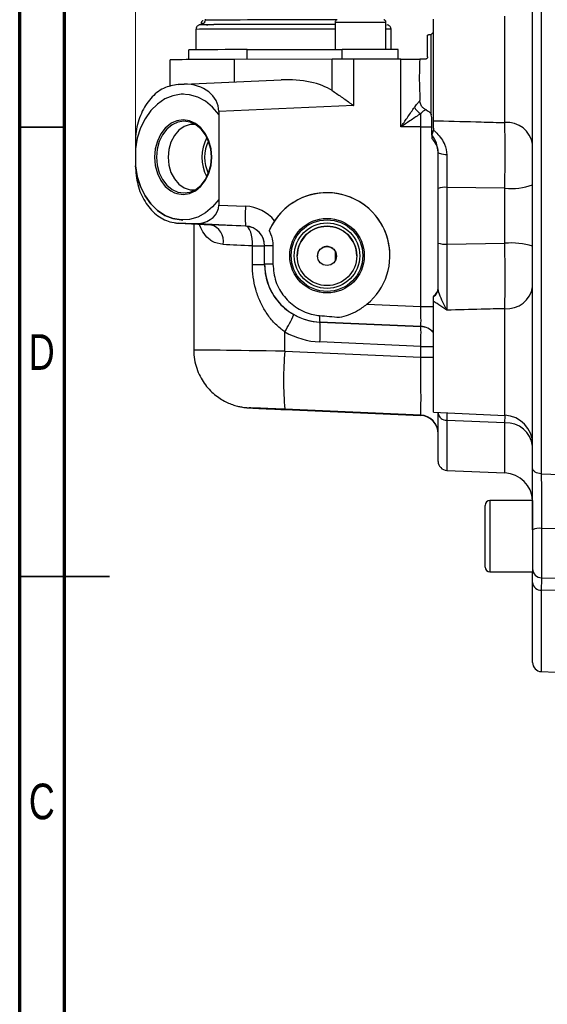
# Model space of a CAD drawing. Header units: inches. Extents: x 0.6 to 16.3, y 0.2 to 11.5.
# Tile 2 of 18: x 0.6 to 2.9, y 4 to 8.3. Entities that reach past the tile are written whole.
import ezdxf

# ---------------------------------------------------------------- set-up
doc = ezdxf.new("R2010")
doc.units = ezdxf.units.IN
doc.header["$MEASUREMENT"] = 0
doc.styles.add('SLDTEXTSTYLE0', font='TXT', dxfattribs={"width": 0.75})
doc.dimstyles.new('SLDDIMSTYLE1', dxfattribs={"dimtxt": 0.137795, "dimasz": 0.14, "dimexe": 0, "dimexo": 0.0625, "dimgap": 0.034449, "dimtad": 0, "dimdec": 1, "dimlfac": 1.5, "dimrnd": 1e-09, "dimzin": 12, "dimdsep": 46, "dimtxsty": 'SLDTEXTSTYLE0', "dimblk1": 'CLOSED', "dimblk2": 'CLOSED', "dimsah": 1, "dimcen": 0.09, "dimadec": 0, "dimazin": 3, "dimtfac": 1, "dimtdec": 1, "dimtofl": 0, "dimtmove": 0, "dimatfit": 3, "dimldrblk": 'CLOSED', "dimfxl": 0, "dimfrac": 2, "dimtolj": 1, "dimtzin": 12, "dimarcsym": 0})

# ---------------------------------------------------------------- blocks, each defined once
blk = doc.blocks.new('_Closed')
at = {"color": 0, "linetype": 'ByBlock', "lineweight": -2}
for p, q in [((-1, 0.166667), (0, 0)), ((-1, 0.166667), (-1, -0.166667)), ((0, 0), (-1, -0.166667)), ((0, 0), (-1, 0))]:
    blk.add_line(p, q, dxfattribs=at)
blk = doc.blocks.new('_D_9')
at = {"color": 7, "linetype": 'Continuous', "lineweight": 0}
for p, q in [((2.4541, 10.5411), (2.4121, 10.5411)), ((2.4121, 10.5411), (2.4121, 10.3223)), ((2.7595, 10.5411), (2.8015, 10.5411)), ((2.8015, 10.5411), (2.8015, 10.3223)), ((1.0969, 7.76), (1.0969, 10.382)), ((4.5522, 10.3629), (4.5522, 10.382)), ((1.0969, 10.3426), (2.2912, 10.3426)), ((2.4121, 10.3223), (2.4541, 10.3223)), ((2.8015, 10.3223), (2.7595, 10.3223)), ((4.5522, 10.3426), (2.9223, 10.3426))]:
    blk.add_line(p, q, dxfattribs=at)
at = {"color": 7, "linetype": 'Continuous', "lineweight": 18, "xscale": 0.14, "yscale": 0.14, "rotation": 180.0000000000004}
blk.add_blockref('_Closed', (1.0969, 10.3426), dxfattribs=at)
at = {"color": 7, "linetype": 'Continuous', "lineweight": 18, "xscale": 0.14, "yscale": 0.14}
blk.add_blockref('_Closed', (4.5522, 10.3426), dxfattribs=at)
at = {"color": 7, "linetype": 'Continuous', "lineweight": 18, "char_height": 0.1378, "attachment_point": 1, "style": 'SLDTEXTSTYLE0'}
for s, insert in [('132', (2.4541, 10.5)), ('5.2', (2.4795, 10.2938))]:
    blk.add_mtext(s, dxfattribs=dict(at, insert=insert))

msp = doc.modelspace()

# ---------------------------------------------------------------- linework, layer by layer
at = {"color": 7, "linetype": 'Continuous', "lineweight": 70}
for p, q in [((0.5906, 0.1969), (0.5906, 11.4961)), ((0.7874, 0.3937), (0.7874, 11.2992))]:
    msp.add_line(p, q, dxfattribs=at)
at = {"color": 7, "linetype": 'Continuous', "lineweight": 25}
for p, q in [((2.8741, 8.561), (2.8741, 6.2974)), ((2.8359, 6.32), (2.8359, 8.5382)), ((1.402, 8.2877), (1.402, 8.2833)), ((2.4025, 7.8434), (2.4025, 8.2875)), ((1.362, 8.2433), (1.362, 8.1538)), ((1.3843, 8.2695), (1.3843, 8.2635)), ((1.971, 8.273), (1.971, 8.1554)), ((2.1941, 8.1554), (2.1941, 8.273)), ((2.2164, 8.1553), (2.2164, 8.2433)), ((2.3759, 8.1228), (2.3759, 8.2183)), ((2.3903, 8.2197), (2.3807, 8.219)), ((2.3925, 8.2216), (2.3903, 8.2197)), ((2.3925, 7.8696), (2.3925, 8.2216)), ((1.3309, 8.1108), (1.3309, 8.1532)), ((1.586, 8.1547), (2.0024, 8.1555)), ((1.586, 8.1116), (1.586, 8.1547)), ((2.2475, 8.1125), (2.2475, 8.1549)), ((1.2492, 7.9926), (1.2492, 8.1098)), ((1.9584, 8.1123), (1.5303, 8.1115)), ((1.9584, 7.9755), (1.9584, 8.1123)), ((2.2597, 8.1125), (2.0527, 8.1124)), ((2.0527, 7.9098), (2.0527, 8.1124)), ((2.2597, 7.8161), (2.2597, 8.1125)), ((2.3659, 8.1127), (2.3421, 8.1127)), ((1.3106, 8.0034), (1.7356, 8.022)), ((1.287, 8.0023), (1.2744, 8.0008)), ((1.31, 8.0033), (1.2843, 8.0021)), ((1.2873, 8.0023), (1.3106, 8.0034)), ((1.3073, 7.9594), (1.3073, 7.9594)), ((2.0527, 7.9098), (1.4619, 7.884)), ((2.3426, 7.9303), (2.3425, 7.9314)), ((1.4619, 7.884), (1.4619, 7.8702)), ((1.4619, 7.8702), (1.4619, 7.4984)), ((1.4619, 7.8702), (1.4619, 7.8702)), ((2.3952, 7.8575), (2.3925, 7.8696)), ((2.3952, 7.7809), (2.3952, 7.8575)), ((2.3425, 7.8161), (2.2597, 7.8161)), ((2.346, 7.8161), (2.3425, 7.8161)), ((2.346, 7.0292), (2.346, 7.8161)), ((2.4025, 7.8105), (2.402, 7.8032)), ((2.4025, 7.8105), (2.4025, 7.8434)), ((2.3952, 7.7809), (2.3952, 7.7654)), ((1.0969, 7.7485), (1.0969, 7.7206)), ((1.0969, 7.7206), (1.0969, 7.6472)), ((1.0969, 7.7206), (1.0969, 7.7206)), ((2.4225, 7.7065), (2.4191, 7.7233)), ((1.0969, 7.6472), (1.0969, 7.6458)), ((1.0969, 7.6458), (1.0969, 7.6458)), ((2.7147, 7.5481), (2.4608, 7.5513)), ((2.4608, 7.5513), (2.4608, 7.3031)), ((2.7147, 7.3064), (2.7147, 7.5481)), ((2.4225, 7.3075), (2.4225, 7.5467)), ((1.4619, 7.4984), (1.4619, 7.4741)), ((1.4619, 7.4984), (1.4619, 7.4984)), ((1.4619, 7.4741), (1.5797, 7.469)), ((1.2843, 7.3948), (1.3474, 7.3923)), ((1.3504, 7.392), (1.2873, 7.3946)), ((1.2873, 7.3946), (1.4261, 7.3879)), ((1.3049, 7.4083), (1.3049, 7.4083)), ((1.3474, 7.3923), (1.3737, 7.3926)), ((1.3525, 7.3914), (1.3525, 6.8389)), ((1.5797, 7.382), (1.3744, 7.391)), ((1.5797, 7.3815), (1.5797, 7.382)), ((1.6092, 7.2138), (1.6092, 7.2947)), ((1.6625, 7.2146), (1.6625, 7.2955)), ((1.6992, 7.2958), (1.6992, 7.2148)), ((2.4608, 7.3031), (2.7147, 7.3064)), ((1.8942, 7.2508), (1.8942, 7.2506)), ((1.9728, 7.2314), (1.9728, 7.2697)), ((1.6625, 7.214), (1.6625, 7.2146)), ((2.1108, 7.0395), (2.346, 7.0292)), ((2.4025, 6.5666), (2.4025, 7.0521)), ((2.346, 6.9423), (1.9048, 6.9615)), ((1.9048, 6.9615), (1.9048, 6.9611)), ((1.9048, 6.9611), (2.346, 6.9419)), ((1.751, 6.8336), (1.751, 6.9186)), ((2.346, 6.9419), (2.346, 6.9423)), ((2.346, 6.855), (1.9048, 6.8742)), ((1.751, 6.8336), (2.346, 6.8078)), ((2.346, 6.8078), (2.346, 6.855)), ((2.346, 6.5537), (1.751, 6.5796)), ((1.751, 6.5784), (2.346, 6.5524)), ((2.4025, 6.5666), (2.7147, 6.5529)), ((2.4225, 6.3514), (2.4225, 6.5631)), ((2.346, 6.5524), (2.346, 6.5537)), ((2.7147, 6.5195), (2.4608, 6.531)), ((2.8359, 6.4579), (2.8359, 6.4579)), ((2.8359, 6.4516), (2.8359, 6.4516)), ((2.4608, 6.3115), (2.7147, 6.3004)), ((2.8741, 6.2974), (3.0425, 6.2907)), ((2.8359, 6.1799), (2.6492, 6.1799)), ((2.8359, 6.1799), (2.8359, 5.8672)), ((2.6279, 5.8886), (2.6279, 6.1586)), ((3.0425, 6.0553), (2.8752, 6.0575)), ((2.6492, 5.8672), (2.8359, 5.8672)), ((2.8752, 5.8414), (3.0425, 5.8384)), ((2.8359, 5.4705), (2.8359, 5.8201)), ((3.0425, 5.783), (2.8741, 5.7873)), ((2.8741, 5.4305), (3.0425, 5.4232))]:
    msp.add_line(p, q, dxfattribs=at)
at = {"color": 8, "linetype": 'Continuous', "lineweight": 25}
for p, q in [((2.7147, 7.8352), (2.7147, 8.3011)), ((2.0024, 8.1124), (2.0024, 8.1555)), ((1.5303, 8.013), (1.5303, 8.1115)), ((2.7147, 6.5529), (2.7147, 7.0201)), ((2.4608, 6.531), (2.4608, 6.3115)), ((2.7147, 6.5195), (2.7152, 6.5525)), ((2.7147, 6.3004), (2.7147, 6.5195)), ((2.6492, 6.1799), (2.6492, 5.8672)), ((2.8752, 6.0575), (2.8752, 5.8414)), ((2.8741, 5.7873), (2.8741, 5.4305))]:
    msp.add_line(p, q, dxfattribs=at)
at = {"color": 7, "linetype": 'Continuous', "lineweight": 35}
for p, q in [((0.7874, 7.815), (0.5906, 7.815)), ((0.5906, 5.8465), (0.9843, 5.8465)), ((0.7874, 5.8465), (0.5906, 5.8465))]:
    msp.add_line(p, q, dxfattribs=at)
at = {"color": 7, "linetype": 'Continuous', "lineweight": 25, "flags": 128}
for points in [[(1.4401, 8.2641), (1.4144, 8.2639), (1.3959, 8.2637), (1.3949, 8.2637)], [(1.408, 8.2638), (1.4143, 8.2639), (1.4401, 8.2641)], [(2.1943, 8.2635), (2.1949, 8.2634), (2.1964, 8.2633)], [(1.3073, 7.9594), (1.2975, 7.9592), (1.2611, 7.953), (1.226, 7.9386), (1.1933, 7.9165), (1.1641, 7.8874), (1.1392, 7.8521), (1.1193, 7.8117), (1.1051, 7.7674), (1.0969, 7.7206)], [(1.4619, 7.8702), (1.4349, 7.9026), (1.4039, 7.9283), (1.37, 7.9467), (1.3342, 7.9571), (1.2975, 7.9592), (1.2611, 7.953), (1.226, 7.9386), (1.1933, 7.9165), (1.1641, 7.8874), (1.1392, 7.8521), (1.1193, 7.8117), (1.1051, 7.7674), (1.0969, 7.7206)], [(1.2536, 7.832), (1.2518, 7.8309), (1.2281, 7.8113), (1.2082, 7.7854), (1.1933, 7.7544), (1.1841, 7.7198), (1.1809, 7.6835), (1.1841, 7.6471), (1.1933, 7.6126), (1.2082, 7.5817), (1.2281, 7.5559), (1.2518, 7.5365), (1.2685, 7.5279)], [(1.4297, 7.6842), (1.4266, 7.7191), (1.4178, 7.7522), (1.4034, 7.7819), (1.3844, 7.8067), (1.3616, 7.8253), (1.3362, 7.8368), (1.3095, 7.8407), (1.2827, 7.8367), (1.2574, 7.825), (1.2346, 7.8062), (1.2155, 7.7813), (1.2012, 7.7516), (1.1923, 7.7184), (1.1893, 7.6835), (1.1923, 7.6486), (1.2012, 7.6154), (1.2155, 7.5857), (1.2346, 7.561), (1.2574, 7.5423), (1.2827, 7.5308), (1.3095, 7.527), (1.3362, 7.531), (1.3616, 7.5427), (1.3844, 7.5614), (1.4034, 7.5863), (1.4178, 7.6161), (1.4266, 7.6493), (1.4297, 7.6842)], [(1.3595, 7.8266), (1.3367, 7.8261), (1.311, 7.8177), (1.2875, 7.8015), (1.2677, 7.7786), (1.2526, 7.75), (1.2432, 7.7177), (1.24, 7.6833), (1.2432, 7.649), (1.2526, 7.6167), (1.2677, 7.5883), (1.2875, 7.5654), (1.311, 7.5494), (1.3367, 7.5412), (1.3582, 7.5406)], [(2.4606, 7.6939), (2.453, 7.6943), (2.4459, 7.6951), (2.4393, 7.6963), (2.4336, 7.6978), (2.4289, 7.6997), (2.4254, 7.7018), (2.4233, 7.7041), (2.4225, 7.7065)], [(1.4619, 7.4984), (1.4349, 7.4659), (1.4039, 7.44), (1.37, 7.4214), (1.3342, 7.4108), (1.2975, 7.4085), (1.2611, 7.4145), (1.226, 7.4286), (1.1933, 7.4505), (1.1641, 7.4795), (1.1392, 7.5146), (1.1193, 7.5549), (1.1051, 7.599), (1.0969, 7.6458)], [(1.0969, 7.6458), (1.1051, 7.599), (1.1193, 7.5549), (1.1392, 7.5146), (1.1641, 7.4795), (1.1934, 7.4505), (1.226, 7.4286), (1.2611, 7.4145), (1.2975, 7.4085), (1.3049, 7.4083)], [(1.6092, 7.2947), (1.6092, 7.3114), (1.6079, 7.3275), (1.6054, 7.3424), (1.6019, 7.3555), (1.5973, 7.3663), (1.592, 7.3744), (1.586, 7.3796), (1.5797, 7.3815)], [(2.8741, 6.2974), (2.8666, 6.298), (2.8594, 6.2994), (2.8527, 6.3015), (2.847, 6.3043), (2.8423, 6.3077), (2.8388, 6.3115), (2.8366, 6.3157), (2.8359, 6.32)]]:
    msp.add_lwpolyline(points, dxfattribs=at)
at = {"color": 8, "linetype": 'Continuous', "lineweight": 25, "flags": 128}
for points in [[(1.4313, 7.6842), (1.4281, 7.7206), (1.4189, 7.7551), (1.4039, 7.786), (1.3841, 7.8118), (1.3604, 7.8312), (1.3339, 7.8432), (1.3061, 7.8472), (1.2782, 7.8431), (1.2536, 7.832)], [(1.2685, 7.5279), (1.2782, 7.5245), (1.3061, 7.5205), (1.3339, 7.5246), (1.3604, 7.5368), (1.3841, 7.5564), (1.4039, 7.5823), (1.4189, 7.6133), (1.4281, 7.6479), (1.4313, 7.6842)]]:
    msp.add_lwpolyline(points, dxfattribs=at)
at = {"color": 7, "linetype": 'Continuous', "lineweight": 25}
for centre, radius in [((1.9359, 7.2523), 0.1634), ((1.9359, 7.2523), 0.1569), ((1.9359, 7.2521), 0.1435), ((1.9359, 7.2512), 0.1302), ((1.9359, 7.2508), 0.0417)]:
    msp.add_circle(centre, radius, dxfattribs=at)
at = {"color": 8, "linetype": 'Continuous', "lineweight": 25}
for centre, radius, start, end in [((1.4491, 6.8171), 1.467, 89.6822, 91.8393), ((1.796, -71.6107), 79.8955, 89.868176, 90.242911), ((1.4151, 6.5345), 1.7096, 89.7392, 91.7818), ((1.3947, 7.9797), 0.29, 89.7362, 92.0534), ((1.7901, -75.0046), 83.2496, 89.875507, 90.252721), ((2.0825, -3.6655), 11.939, 89.46467, 90.53533), ((2.1971, 7.8786), 0.3653, 86.9604, 90.4682), ((2.3493, 21.2142), 14.185, 269.9866, 270.21486), ((2.3425, 6.8624), 0.08, 41.4099, 87.5001), ((2.3425, 6.862), 0.08, 41.4099, 87.5001), ((2.3493, 21.04), 14.185, 269.9866, 270.21486), ((2.3493, 20.9928), 14.185, 269.9866, 270.21486)]:
    msp.add_arc(centre, radius, start, end, dxfattribs=at)
at = {"color": 7, "linetype": 'Continuous', "lineweight": 25}
for centre, radius, start, end in [((1.7912, -71.6169), 79.8817, 89.871054, 90.251824), ((1.5397, -5.569), 13.7237, 89.80677, 90.87196), ((2.0835, -10.629), 18.7847, 89.49969, 90.24726), ((1.4799, -6.8125), 14.9241, 89.80681, 90.88585), ((2.0592, -46.6792), 54.7917, 90.0069, 90.10548), ((2.2766, 15.1143), 7.0019, 269.86108, 270.53546), ((1.2887, 7.9665), 0.0358, 92.2503, 97.1066), ((2.376, 7.9303), 0.0638, 206.0841, 241.9421), ((2.7244, 7.7229), 0.1128, 8.834, 94.9429), ((1.5681, 7.6827), 0.1801, 151.1933, 208.3044), ((2.3425, 7.7051), 0.08, 0, 48.8774), ((1.5629, 7.6827), 0.1627, 153.8159, 205.6818), ((2.4516, 7.4661), 0.0857, 83.8747, 109.8568), ((2.7437, 7.8268), 0.2802, 264.0623, 289.1979), ((1.9359, 7.2523), 0.2756, 0.0004, 156.8177), ((2.0819, 7.4255), 0.5041, 175.0555, 184.9445), ((1.289, 7.4304), 0.0359, 262.3957, 267.2464), ((1.3521, 7.4278), 0.0359, 262.3957, 267.2464), ((1.376, 7.3926), 0.00227, 178.1783, 224.3853), ((1.4066, 7.3139), 0.0765, 350.3341, 75.2734), ((1.5759, 7.295), 0.0867, 0.0002, 87.5002), ((1.9359, 7.251), 0.1302, 0.0003, 179.9997), ((1.6193, 10.2942), 2.9995, 269.8061, 270.8258), ((1.6933, 5.5488), 1.747, 89.8048, 91.0085), ((2.4516, 7.3937), 0.091, 251.352, 275.7799), ((2.7438, 7.0096), 0.2983, 72.0168, 95.5876), ((1.6193, 10.2133), 2.9995, 269.8061, 270.8258), ((1.6933, 5.4679), 1.747, 89.8048, 91.0085), ((2.7242, 7.1327), 0.113, 265.1952, 351.3856), ((2.3825, 7.1107), 0.04, 300, 0), ((2.3831, 7.1075), 0.0395, 299.5599, 359.8757), ((1.2935, 7.2039), 0.5392, 328.0557, 337.1119), ((2.0082, 6.9814), 0.1053, 175.3465, 190.9094), ((1.4026, 6.9177), 0.5041, 355.0555, 4.9445), ((3.2192, 6.7066), 1.4736, 175.0555, 184.9445), ((2.4586, 6.5673), 0.0363, 186.6055, 273.4482), ((2.3425, 6.4738), 0.08, 0.0002, 87.5002), ((2.3425, 6.4724), 0.08, 0.0002, 87.5002), ((2.7092, 6.4264), 0.1267, 0, 87.5), ((2.7215, 6.4046), 0.1151, 6.5079, 93.3778), ((2.4625, 6.3514), 0.04, 180, 267.5), ((2.7092, 6.1739), 0.1267, 2.7317, 87.5), ((2.6492, 6.1586), 0.0213, 90, 180), ((2.8657, 5.9894), 0.0688, 82.0883, 115.7102), ((2.6492, 5.8886), 0.0213, 180, 270), ((2.8759, 5.8814), 0.04, 180, 269), ((2.8723, 5.8239), 0.0366, 185.8661, 272.9037), ((2.8759, 5.4705), 0.04, 180, 267.5)]:
    msp.add_arc(centre, radius, start, end, dxfattribs=at)
for centre, major_axis, ratio, start_param, end_param in [((1.7351, 7.8952), (0.2675, 0.016), 0.472393, 0.555776, 1.540624), ((1.3025, 7.8763), (0.1586, 0.0206), 0.790473, 6.180783, 7.704609), ((1.9359, 7.2524), (0.1989, 0.1907), 0.999839, 4.635582, 8.072642), ((1.3529, 7.4787), (0.1086, -0.0123), 0.791645, 4.994613, 6.37292), ((1.5721, 7.2958), (0.1251, 0.12), 0.999839, 6.201907, 7.04604), ((1.3761, 7.3908), (0.04, -0.0017), 0.003671, 1.61459, 2.269088), ((1.773, 7.3714), (0.5033, -0.022), 0.003671, 1.965196, 2.331435), ((1.5759, 7.2955), (0.0619, 0.0606), 0.999679, 5.508397, 7.03556), ((1.7692, 7.2848), (0.4167, -0.022), 0.003668, 1.965229, 2.331468), ((1.9159, 7.2146), (0.1848, 0.1733), 0.999894, 2.388192, 3.915355), ((1.9159, 7.2142), (0.1819, 0.1763), 0.999784, 3.423809, 3.8991), ((3.3711, 6.9845), (1.9869, -0.0867), 0.043578, 3.88308, 3.946213), ((2.3425, 7.0292), (-0.0035, 0.0869), 0.040092, 3.141912, 4.710805), ((1.9197, 7.2139), (0.2454, 0.2353), 0.999839, 3.429157, 3.904448), ((2.3425, 6.8553), (0.0035, 0.0866), 0.040373, 4.710478, 6.279372), ((2.3425, 6.8075), (-0.0035, 0.2537), 0.013767, 3.144483, 4.713377), ((1.7582, 6.5787), (0.1633, -0.0071), 0.003671, 1.61459, 2.576624)]:
    msp.add_ellipse(centre, major_axis=major_axis, ratio=ratio, start_param=start_param, end_param=end_param, dxfattribs=at)
at = {"color": 8, "linetype": 'Continuous', "lineweight": 25}
for centre, major_axis, ratio, start_param, end_param in [((1.7692, 6.8318), (0.4167, -0.0071), 0.003677, 1.614492, 3.141641), ((1.7582, 6.5787), (0.1633, -0.0071), 0.003671, 2.576624, 4.668916)]:
    msp.add_ellipse(centre, major_axis=major_axis, ratio=ratio, start_param=start_param, end_param=end_param, dxfattribs=at)
at = {"color": 7, "linetype": 'Continuous', "lineweight": 25}
for points, knots in [([(1.3936, 8.282), (1.3936, 8.282), (1.3926, 8.2818), (1.3902, 8.2806), (1.3871, 8.278), (1.3848, 8.2741), (1.3845, 8.2711), (1.3844, 8.2696)], [0, 0, 0, 0, 0.002882, 0.199211, 0.464814, 0.73129, 1, 1, 1, 1]), ([(1.4019, 8.283), (1.402, 8.2828), (1.4023, 8.2801), (1.4007, 8.2755), (1.3977, 8.2704), (1.3941, 8.2671), (1.3907, 8.2652), (1.388, 8.2642), (1.3863, 8.2638), (1.3852, 8.2636), (1.3846, 8.2635), (1.3845, 8.2635), (1.3845, 8.2635)], [0, 0, 0, 0, 0.02352, 0.228146, 0.390148, 0.526309, 0.640792, 0.729881, 0.797091, 0.868277, 0.977477, 1, 1, 1, 1]), ([(1.9784, 8.2848), (1.9781, 8.2847), (1.9765, 8.284), (1.9739, 8.2817), (1.9717, 8.2778), (1.9707, 8.2745), (1.971, 8.2729), (1.971, 8.2728)], [0, 0, 0, 0, 0.060079, 0.356276, 0.663369, 0.981215, 1, 1, 1, 1]), ([(2.1939, 8.273), (2.194, 8.2735), (2.1942, 8.2754), (2.193, 8.2786), (2.191, 8.2818), (2.1886, 8.2838), (2.1866, 8.285), (2.1854, 8.2853), (2.1851, 8.2855)], [0, 0, 0, 0, 0.080686, 0.360239, 0.583313, 0.771085, 0.928788, 1, 1, 1, 1]), ([(1.4083, 8.2638), (1.4072, 8.2638), (1.3988, 8.2638), (1.3895, 8.2636), (1.3834, 8.2635), (1.3808, 8.2633), (1.3794, 8.2632), (1.3768, 8.2627), (1.3737, 8.2617), (1.3697, 8.2594), (1.3655, 8.2552), (1.3625, 8.2496), (1.3623, 8.2453), (1.3622, 8.2433)], [0, 0, 0, 0, 0.0488028, 0.3672685, 0.6876673, 0.7723235, 0.8213541, 0.8405638, 0.8595524, 0.8898705, 0.924391, 0.9649226, 1, 1, 1, 1]), ([(2.2161, 8.2434), (2.2162, 8.2448), (2.2163, 8.2483), (2.214, 8.2534), (2.2107, 8.2577), (2.207, 8.2604), (2.2039, 8.262), (2.2018, 8.2626), (2.2011, 8.2628), (2.2009, 8.2628)], [0, 0, 0, 0, 0.143563, 0.374751, 0.563083, 0.722907, 0.855348, 0.955305, 1, 1, 1, 1]), ([(2.3759, 8.2183), (2.376, 8.2183), (2.3776, 8.2187), (2.3792, 8.2189), (2.3807, 8.219)], [0, 0, 0, 0, 0.087152, 1, 1, 1, 1]), ([(2.3925, 8.2216), (2.394, 8.2229), (2.3979, 8.2265), (2.4014, 8.2305), (2.4022, 8.2315), (2.4025, 8.2319)], [0, 0, 0, 0, 0.253985, 0.683754, 1, 1, 1, 1]), ([(2.3421, 8.1127), (2.3413, 8.0927), (2.3399, 8.0582), (2.34, 8.0073), (2.3419, 7.9665), (2.3423, 7.9418), (2.3425, 7.9314)], [0, 0, 0, 0, 0.331741, 0.572433, 0.820255, 1, 1, 1, 1]), ([(2.3759, 8.1228), (2.3758, 8.1216), (2.3755, 8.1192), (2.3736, 8.1161), (2.3709, 8.1139), (2.3682, 8.1129), (2.3664, 8.1128), (2.3659, 8.1127)], [0, 0, 0, 0, 0.229504, 0.45928, 0.681342, 0.892477, 1, 1, 1, 1]), ([(1.2843, 8.0021), (1.2626, 7.9983), (1.2192, 7.9906), (1.1623, 7.9443), (1.1201, 7.8781), (1.0995, 7.8086), (1.0976, 7.7644), (1.0969, 7.7485)], [0, 0, 0, 0, 0.219274, 0.438552, 0.657868, 0.877238, 1, 1, 1, 1]), ([(1.3106, 8.0034), (1.3106, 8.0034), (1.3104, 8.0034), (1.3102, 8.0033), (1.31, 8.0033)], [0, 0, 0, 0, 0.086796, 1, 1, 1, 1]), ([(1.9584, 7.9755), (1.9715, 7.9665), (1.9982, 7.9483), (2.0302, 7.9257), (2.0484, 7.9128), (2.0525, 7.9099), (2.0527, 7.9098)], [0, 0, 0, 0, 0.4306622, 0.8733008, 0.9958706, 1, 1, 1, 1]), ([(2.2597, 7.8161), (2.2597, 7.8162), (2.2687, 7.8293), (2.2877, 7.857), (2.3075, 7.8858), (2.3175, 7.9005), (2.3187, 7.9022)], [0, 0, 0, 0, 0.003354, 0.437146, 0.931396, 1, 1, 1, 1]), ([(2.3187, 7.9022), (2.3206, 7.9049), (2.3267, 7.9135), (2.336, 7.9245), (2.3418, 7.9308), (2.3424, 7.9313), (2.3425, 7.9314)], [0, 0, 0, 0, 0.159208, 0.513833, 0.84424, 1, 1, 1, 1]), ([(2.3692, 7.8907), (2.3648, 7.8933), (2.3561, 7.8985), (2.3468, 7.9113), (2.343, 7.9224), (2.3426, 7.9293), (2.3426, 7.9303)], [0, 0, 0, 0, 0.294475, 0.58657, 0.940004, 1, 1, 1, 1]), ([(2.3692, 7.8937), (2.369, 7.8936), (2.3686, 7.8933), (2.3631, 7.8892), (2.3541, 7.8819), (2.3479, 7.8758), (2.346, 7.874)], [0, 0, 0, 0, 0.170561, 0.510637, 0.854237, 1, 1, 1, 1]), ([(2.346, 7.874), (2.3442, 7.8728), (2.3295, 7.8631), (2.3006, 7.8438), (2.2728, 7.8251), (2.2598, 7.8162), (2.2597, 7.8161)], [0, 0, 0, 0, 0.068329, 0.562058, 0.996622, 1, 1, 1, 1]), ([(2.346, 7.8161), (2.346, 7.8161), (2.346, 7.8253), (2.346, 7.8437), (2.346, 7.8629), (2.346, 7.8718), (2.346, 7.874)], [0, 0, 0, 0, 0.000025, 0.42951, 0.858976, 1, 1, 1, 1]), ([(2.3692, 7.8907), (2.3723, 7.8892), (2.3805, 7.8849), (2.3884, 7.8772), (2.3917, 7.8712), (2.3925, 7.8696)], [0, 0, 0, 0, 0.304388, 0.816501, 1, 1, 1, 1]), ([(2.4025, 7.8434), (2.4092, 7.8433), (2.4788, 7.8414), (2.5829, 7.8387), (2.6803, 7.8361), (2.7147, 7.8352)], [0, 0, 0, 0, 0.064063, 0.6691, 1, 1, 1, 1]), ([(2.7147, 7.5481), (2.715, 7.58), (2.7153, 7.6304), (2.7155, 7.6976), (2.7154, 7.7485), (2.7152, 7.7958), (2.7149, 7.822), (2.7147, 7.8352)], [0, 0, 0, 0, 0.297372, 0.470528, 0.648701, 0.821843, 1, 1, 1, 1]), ([(2.402, 7.8032), (2.4006, 7.7986), (2.3979, 7.7894), (2.3952, 7.7838), (2.3952, 7.7812), (2.3952, 7.7809)], [0, 0, 0, 0, 0.464024, 0.926637, 1, 1, 1, 1]), ([(2.402, 7.8032), (2.4048, 7.8005), (2.4232, 7.7835), (2.4402, 7.7621), (2.4564, 7.7272), (2.4586, 7.7098), (2.4606, 7.6939)], [0, 0, 0, 0, 0.094252, 0.604892, 0.637484, 1, 1, 1, 1]), ([(2.4225, 7.5467), (2.4225, 7.5586), (2.4225, 7.5912), (2.4225, 7.6454), (2.4225, 7.6859), (2.4225, 7.7065)], [0, 0, 0, 0, 0.222692, 0.60579, 1, 1, 1, 1]), ([(2.4606, 7.6939), (2.4606, 7.6761), (2.4606, 7.64), (2.4607, 7.5916), (2.4608, 7.562), (2.4608, 7.5513)], [0, 0, 0, 0, 0.383091, 0.777301, 1, 1, 1, 1]), ([(1.0969, 7.6458), (1.0991, 7.6178), (1.1036, 7.5614), (1.1368, 7.4861), (1.186, 7.429), (1.2385, 7.4001), (1.2722, 7.3962), (1.2843, 7.3948)], [0, 0, 0, 0, 0.216545, 0.436796, 0.657013, 0.877176, 1, 1, 1, 1]), ([(1.2702, 7.3967), (1.2726, 7.3961), (1.2783, 7.3948), (1.2842, 7.3946), (1.2876, 7.3945)], [0, 0, 0, 0, 0.425772, 1, 1, 1, 1]), ([(1.7065, 7.4052), (1.7004, 7.3953), (1.6911, 7.3803), (1.6847, 7.3658), (1.6825, 7.3608)], [0, 0, 0, 0, 0.659336, 1, 1, 1, 1]), ([(1.6825, 7.3608), (1.6829, 7.3602), (1.6905, 7.3461), (1.698, 7.3242), (1.699, 7.3023), (1.6992, 7.2958)], [0, 0, 0, 0, 0.029627, 0.710265, 1, 1, 1, 1]), ([(1.9775, 7.2504), (1.9773, 7.2539), (1.9767, 7.2608), (1.9723, 7.2716), (1.9639, 7.2826), (1.9498, 7.2911), (1.9327, 7.2932), (1.9172, 7.2887), (1.9051, 7.2799), (1.8973, 7.2679), (1.8939, 7.2573), (1.8945, 7.2517), (1.8946, 7.2506)], [0, 0, 0, 0, 0.06946, 0.138331, 0.250176, 0.406766, 0.565068, 0.684942, 0.786374, 0.888256, 0.978867, 1, 1, 1, 1]), ([(2.4225, 7.1074), (2.4225, 7.1321), (2.4225, 7.176), (2.4225, 7.2443), (2.4225, 7.2862), (2.4225, 7.3075)], [0, 0, 0, 0, 0.38755, 0.689398, 1, 1, 1, 1]), ([(2.4608, 7.3031), (2.4607, 7.2844), (2.4607, 7.247), (2.4606, 7.1912), (2.4606, 7.1376), (2.4606, 7.0804), (2.4607, 7.0396), (2.4608, 7.0176), (2.4608, 7.0134)], [0, 0, 0, 0, 0.1730884, 0.3461761, 0.5192618, 0.6923476, 0.940801, 1, 1, 1, 1]), ([(2.7147, 7.0201), (2.715, 7.0429), (2.7153, 7.0789), (2.7155, 7.1408), (2.7154, 7.1939), (2.7152, 7.25), (2.7149, 7.2875), (2.7147, 7.3064)], [0, 0, 0, 0, 0.2973717, 0.4705279, 0.6487008, 0.8218432, 1, 1, 1, 1]), ([(1.751, 6.9186), (1.7458, 6.9224), (1.7263, 6.9365), (1.6963, 6.9658), (1.6649, 7.0081), (1.6405, 7.0548), (1.6227, 7.1053), (1.6113, 7.1586), (1.6099, 7.1954), (1.6092, 7.2138)], [0, 0, 0, 0, 0.0568686, 0.2115853, 0.3665067, 0.522017, 0.6775737, 0.838789, 1, 1, 1, 1]), ([(1.6625, 7.214), (1.6632, 7.2005), (1.6645, 7.1729), (1.6782, 7.1195), (1.7041, 7.0703), (1.7413, 7.0289), (1.7682, 7.0074), (1.7855, 6.997), (1.7902, 6.9942)], [0, 0, 0, 0, 0.151192, 0.307526, 0.615176, 0.774455, 0.938661, 1, 1, 1, 1]), ([(1.6992, 7.2148), (1.7017, 7.1893), (1.7068, 7.1381), (1.746, 7.0701), (1.8035, 7.0191), (1.86, 6.9956), (1.8941, 6.9912), (1.9033, 6.99)], [0, 0, 0, 0, 0.230298, 0.4604512, 0.6893055, 0.9165591, 1, 1, 1, 1]), ([(2.4025, 7.0521), (2.4025, 7.0564), (2.4025, 7.0651), (2.4025, 7.0704), (2.4025, 7.0731)], [0, 0, 0, 0, 0.498587, 1, 1, 1, 1]), ([(2.4608, 7.0134), (2.4607, 7.0135), (2.4592, 7.0164), (2.4518, 7.031), (2.4392, 7.0572), (2.4256, 7.0873), (2.4233, 7.1022), (2.4225, 7.1074)], [0, 0, 0, 0, 0.002743, 0.092604, 0.453187, 0.808165, 1, 1, 1, 1]), ([(1.9907, 6.9822), (2.0041, 6.9856), (2.0312, 6.9925), (2.0718, 7.0109), (2.0973, 7.0295), (2.1108, 7.0395)], [0, 0, 0, 0, 0.314445, 0.63581, 1, 1, 1, 1]), ([(2.4608, 7.0134), (2.4607, 7.0134), (2.4577, 7.0156), (2.4428, 7.0262), (2.4219, 7.0396), (2.4075, 7.0489), (2.4025, 7.0521)], [0, 0, 0, 0, 0.003593, 0.142939, 0.707282, 1, 1, 1, 1]), ([(2.7147, 7.0201), (2.6803, 7.0192), (2.5956, 7.017), (2.511, 7.0147), (2.4608, 7.0134)], [0, 0, 0, 0, 0.406811, 1, 1, 1, 1]), ([(1.3534, 6.8389), (1.3533, 6.8317), (1.3528, 6.8111), (1.3592, 6.7779), (1.3711, 6.7411), (1.3879, 6.7082), (1.4081, 6.6794), (1.4308, 6.6549), (1.4549, 6.6347), (1.4796, 6.6187), (1.5039, 6.6065), (1.5268, 6.5979), (1.5473, 6.5922), (1.5639, 6.589), (1.5761, 6.5873), (1.5834, 6.5866), (1.5878, 6.5862), (1.592, 6.5859), (1.5984, 6.5855), (1.6097, 6.5849), (1.6297, 6.5839), (1.6543, 6.5828), (1.6837, 6.5814), (1.7162, 6.58), (1.7393, 6.5789), (1.751, 6.5784)], [0, 0, 0, 0, 0.034579, 0.100231, 0.162628, 0.222095, 0.278759, 0.332603, 0.38349, 0.431159, 0.47521, 0.515064, 0.549887, 0.578211, 0.597455, 0.610473, 0.620022, 0.633099, 0.659951, 0.72183, 0.775461, 0.832008, 0.887742, 0.943209, 1, 1, 1, 1]), ([(2.8359, 6.0514), (2.8359, 6.0563), (2.8359, 6.0817), (2.8359, 6.1289), (2.8359, 6.1935), (2.8359, 6.2592), (2.8359, 6.2995), (2.8359, 6.32)], [0, 0, 0, 0, 0.053201, 0.273346, 0.499857, 0.74544, 1, 1, 1, 1]), ([(2.8741, 6.2974), (2.8742, 6.2797), (2.8743, 6.2438), (2.8745, 6.1857), (2.8748, 6.1273), (2.875, 6.0852), (2.8751, 6.062), (2.8752, 6.0575)], [0, 0, 0, 0, 0.245568, 0.500116, 0.720271, 0.946794, 1, 1, 1, 1]), ([(2.8359, 5.8201), (2.8359, 5.8229), (2.8359, 5.8373), (2.8359, 5.8552), (2.8359, 5.8642), (2.8359, 5.8672)], [0, 0, 0, 0, 0.137406, 0.707437, 1, 1, 1, 1])]:
    msp.add_open_spline(points, degree=3, knots=knots, dxfattribs=at)
at = {"color": 8, "linetype": 'Continuous', "lineweight": 25}
for points, knots in [([(2.346, 7.8161), (2.3563, 7.8161), (2.3747, 7.8162), (2.3889, 7.8162), (2.3952, 7.8162)], [0, 0, 0, 0, 0.55832, 1, 1, 1, 1]), ([(2.4191, 7.7233), (2.4179, 7.7307), (2.4144, 7.7532), (2.4028, 7.7698), (2.3952, 7.7809)], [0, 0, 0, 0, 0.334125, 1, 1, 1, 1]), ([(1.482, 7.3011), (1.4642, 7.3043), (1.443, 7.3081), (1.4163, 7.3264), (1.3975, 7.348), (1.3825, 7.3713), (1.3787, 7.3882), (1.3783, 7.3902)], [0, 0, 0, 0, 0.357999, 0.428543, 0.695805, 0.963645, 1, 1, 1, 1]), ([(2.4607, 6.564), (2.4607, 6.558), (2.4607, 6.5492), (2.4608, 6.5353), (2.4608, 6.531)], [0, 0, 0, 0, 0.691323, 1, 1, 1, 1]), ([(2.8747, 5.8416), (2.8746, 5.8407), (2.8745, 5.8377), (2.8743, 5.822), (2.8742, 5.803), (2.8741, 5.7898), (2.8741, 5.7873)], [0, 0, 0, 0, 0.165649, 0.533187, 0.91141, 1, 1, 1, 1])]:
    msp.add_open_spline(points, degree=3, knots=knots, dxfattribs=at)

# ---------------------------------------------------------------- texts
at = {"color": 7, "linetype": 'Continuous', "lineweight": 0, "char_height": 0.1562, "attachment_point": 2, "style": 'SLDTEXTSTYLE0'}
for s, insert in [('D', (0.6871, 6.9084)), ('C', (0.6873, 4.9399))]:
    msp.add_mtext(s, dxfattribs=dict(at, insert=insert))

# ---------------------------------------------------------------- dimensions: what is measured, and where the dimension line sits
at = {"color": 7, "linetype": 'Continuous', "lineweight": 18}
dim = msp.add_linear_dim(base=(1.0969, 10.3426), p1=(4.5522, 10.3236), p2=(1.0969, 7.7206), dimstyle='SLDDIMSTYLE1', dxfattribs=at)
dim.commit()
dim.dimension.update_dxf_attribs({"geometry": '_D_9', "text_midpoint": (2.6068, 10.3426), "dimtype": 160})

doc.saveas('drawing.dxf')
